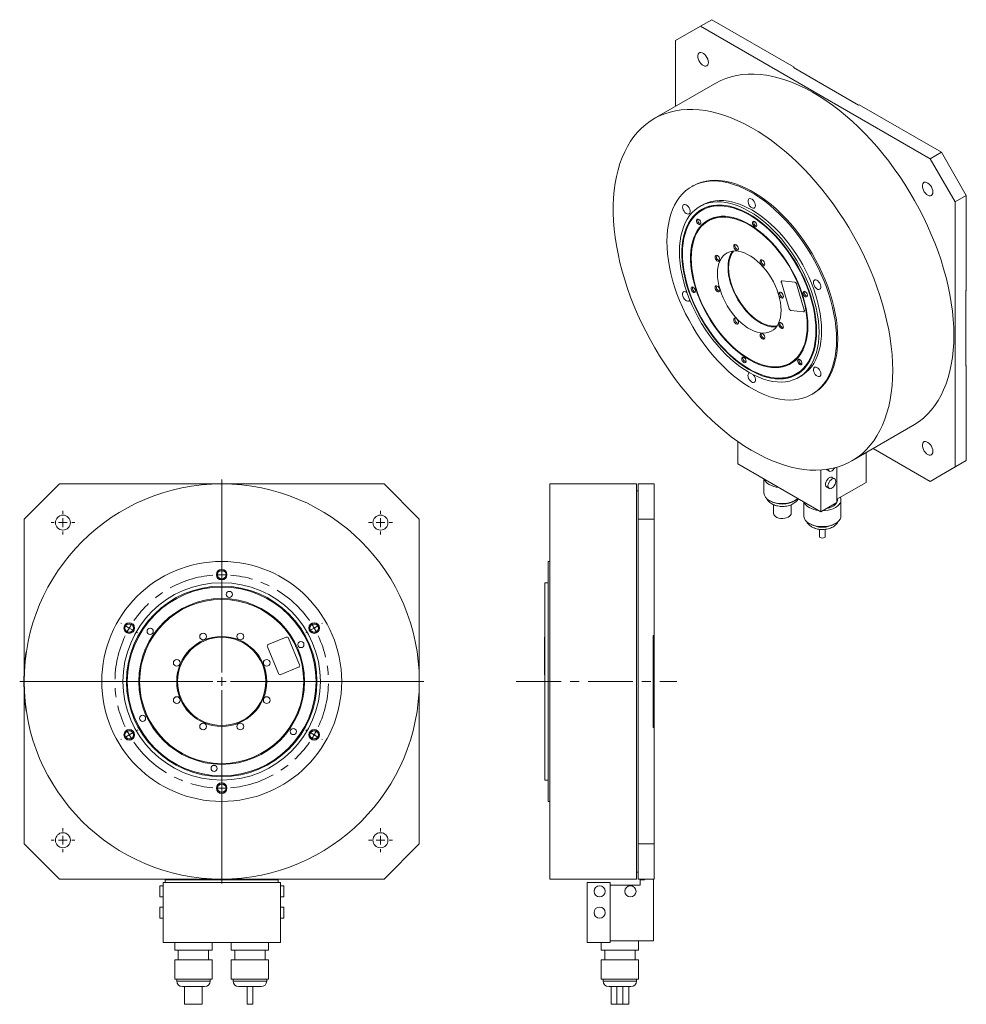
# Model space of a CAD drawing. Header units: millimetres. Extents: x 97 to 1127, y 11 to 818.
# Tile 2 of 2: x 590 to 1127, y 259 to 818. Entities that reach past the tile are written whole.
import ezdxf

# ---------------------------------------------------------------- set-up
doc = ezdxf.new("R2010")
doc.units = ezdxf.units.MM
doc.header["$LTSCALE"] = 2
doc.linetypes.add('CENTERX2', pattern=[20.32, 12.7, -2.54, 2.54, -2.54])

# ---------------------------------------------------------------- blocks, each defined once
blk = doc.blocks.new('SW_CENTERMARKSYMBOL_0')
at = {"color": 6, "linetype": 'Continuous', "lineweight": 0}
for p, q in [((52.39, 35.25), (52.39, 35.75)), ((52.39, 30.25), (52.39, 32.75)), ((52.39, 30.25), (52.39, 27.75)), ((52.39, 25.25), (52.39, 24.75)), ((-4.33, 2.5), (-4.76, 2.75)), ((0, 0), (-2.17, 1.25)), ((0, 0), (2.17, -1.25)), ((104.79, 0), (102.62, -1.25)), ((104.79, 0), (106.95, 1.25)), ((109.12, 2.5), (109.55, 2.75)), ((4.33, -2.5), (4.76, -2.75)), ((100.46, -2.5), (100.03, -2.75)), ((0, -60.5), (-2.17, -61.75)), ((0, -60.5), (2.17, -59.25)), ((4.33, -58), (4.76, -57.75)), ((100.46, -58), (100.03, -57.75)), ((104.79, -60.5), (102.62, -59.25)), ((104.79, -60.5), (106.95, -61.75)), ((-4.33, -63), (-4.76, -63.25)), ((109.12, -63), (109.55, -63.25)), ((52.39, -85.75), (52.39, -85.25)), ((52.39, -90.75), (52.39, -88.25)), ((52.39, -90.75), (52.39, -93.25)), ((52.39, -95.75), (52.39, -96.25))]:
    blk.add_line(p, q, dxfattribs=at)
at = {"color": 6, "linetype": 'CENTERX2', "lineweight": 0}
for start, end in [(94.7352, 145.2648), (34.7352, 85.2648), (154.7352, 205.2648), (334.7352, 25.2648), (214.7352, 265.2648), (274.7352, 325.2648)]:
    blk.add_arc((52.39, -30.25), 60.5, start, end, dxfattribs=at)
at = {"color": 6, "linetype": 'Continuous', "lineweight": 0}
for start, end in [(90, 92.3676), (87.6324, 90), (147.6324, 150), (30, 32.3676), (27.6324, 30), (150, 152.3676), (207.6324, 210), (210, 212.3676), (327.6324, 330), (330, 332.3676), (267.6324, 270), (270, 272.3676)]:
    blk.add_arc((52.39, -30.25), 60.5, start, end, dxfattribs=at)
blk = doc.blocks.new('SW_CENTERMARKSYMBOL_1')
at = {"color": 0, "linetype": 'Continuous', "lineweight": 0}
for p, q in [((0, 5), (0, 6.75)), ((-5, 0), (-6.75, 0)), ((0, 0), (-2.5, 0)), ((0, 0), (0, 2.5)), ((0, 0), (0, -2.5)), ((0, 0), (2.5, 0)), ((5, 0), (6.75, 0)), ((0, -5), (0, -6.75))]:
    blk.add_line(p, q, dxfattribs=at)
blk = doc.blocks.new('SW_CENTERMARKSYMBOL_2')
at = {"color": 0, "linetype": 'Continuous', "lineweight": 0}
for p, q in [((0, 5), (0, 6.75)), ((-5, 0), (-6.75, 0)), ((0, 0), (-2.5, 0)), ((0, 0), (0, 2.5)), ((0, 0), (0, -2.5)), ((0, 0), (2.5, 0)), ((5, 0), (6.75, 0)), ((0, -5), (0, -6.75))]:
    blk.add_line(p, q, dxfattribs=at)
blk = doc.blocks.new('SW_CENTERMARKSYMBOL_3')
at = {"color": 0, "linetype": 'Continuous', "lineweight": 0}
for p, q in [((0, 5), (0, 6.75)), ((-5, 0), (-6.75, 0)), ((0, 0), (-2.5, 0)), ((0, 0), (0, 2.5)), ((0, 0), (0, -2.5)), ((0, 0), (2.5, 0)), ((5, 0), (6.75, 0)), ((0, -5), (0, -6.75))]:
    blk.add_line(p, q, dxfattribs=at)
blk = doc.blocks.new('SW_CENTERMARKSYMBOL_4')
at = {"color": 0, "linetype": 'Continuous', "lineweight": 0}
for p, q in [((0, 5), (0, 6.75)), ((-5, 0), (-6.75, 0)), ((0, 0), (-2.5, 0)), ((0, 0), (0, 2.5)), ((0, 0), (0, -2.5)), ((0, 0), (2.5, 0)), ((5, 0), (6.75, 0)), ((0, -5), (0, -6.75))]:
    blk.add_line(p, q, dxfattribs=at)
blk = doc.blocks.new('SW_CENTERMARKSYMBOL_5')
at = {"color": 0, "linetype": 'Continuous', "lineweight": 0}
for p, q in [((0, 5), (0, 114.5)), ((-5, 0), (-114.5, 0)), ((0, 0), (-2.5, 0)), ((0, 0), (0, 2.5)), ((0, 0), (0, -2.5)), ((0, 0), (2.5, 0)), ((5, 0), (114.5, 0)), ((0, -5), (0, -114.5))]:
    blk.add_line(p, q, dxfattribs=at)

msp = doc.modelspace()

# ---------------------------------------------------------------- linework, layer by layer
at = {"color": 7, "linetype": 'Continuous', "lineweight": 15}
for p, q in [((982.53, 817.54), (976.17, 813.87)), ((982.53, 817.54), (1029.13, 790.64)), ((976.17, 813.87), (962.03, 805.7)), ((976.17, 813.87), (1106.28, 738.76)), ((962.03, 768.46), (962.03, 805.7)), ((1029.13, 790.64), (1028.78, 790.43)), ((1028.78, 790.43), (1065.69, 769.13)), ((984.52, 781.45), (949.87, 761.45)), ((1065.69, 769.13), (1066.04, 769.33)), ((1066.04, 769.33), (1112.64, 742.43)), ((1106.28, 738.76), (1112.64, 742.43)), ((1112.64, 742.43), (1126.78, 717.94)), ((1120.42, 714.26), (1106.28, 738.76)), ((971.87, 723.34), (971.16, 722.93)), ((1126.78, 717.94), (1120.42, 714.26)), ((1126.78, 717.94), (1126.78, 664.12)), ((977.19, 712.5), (975.77, 711.68)), ((977.71, 709.97), (977, 709.56)), ((1120.42, 714.26), (1120.42, 564.02)), ((981.21, 703.9), (980.5, 703.5)), ((1026.41, 653.69), (1021.97, 668.62)), ((1022.19, 669.46), (1022.12, 669.42)), ((1022.42, 669.51), (1022.35, 669.47)), ((1022.35, 669.47), (1029.54, 668.76)), ((1022.42, 669.51), (1029.61, 668.8)), ((1029.61, 668.8), (1029.54, 668.76)), ((1030.53, 667.82), (1030.46, 667.78)), ((1030.46, 667.78), (1034.9, 652.85)), ((1030.53, 667.82), (1034.97, 652.89)), ((1126.78, 664.12), (1126.43, 663.92)), ((1126.43, 663.92), (1126.43, 621.3)), ((1034.52, 652), (1027.33, 652.71)), ((1034.75, 652.05), (1034.82, 652.09)), ((1034.97, 652.89), (1034.9, 652.85)), ((1026.99, 622.95), (1027.7, 623.36)), ((1126.43, 621.3), (1126.78, 621.51)), ((1126.78, 621.51), (1126.78, 567.69)), ((1030.49, 616.89), (1031.2, 617.3)), ((1031.72, 614.77), (1033.13, 615.59)), ((1039.16, 605.15), (1039.87, 605.56)), ((1061.86, 567.45), (1096.51, 587.45)), ((997.28, 578.5), (997.28, 565.79)), ((1069.93, 572.11), (1069.93, 555.28)), ((1106.28, 555.85), (1074.02, 574.47)), ((997.28, 565.79), (1044.3, 538.64)), ((1053.49, 543.95), (1053.49, 563.89)), ((1106.28, 555.85), (1120.42, 564.02)), ((1126.78, 567.69), (1112.64, 559.53)), ((1120.42, 564.02), (1126.78, 567.69)), ((1044.3, 538.64), (1044.3, 562.3)), ((1047.67, 562.45), (1049.02, 561.68)), ((1052.17, 557.33), (1050.82, 558.11)), ((1112.64, 559.53), (1106.28, 555.85)), ((612.75, 554.48), (592.75, 534.48)), ((612.75, 554.48), (796.75, 554.48)), ((816.75, 534.48), (796.75, 554.48)), ((939.82, 554.48), (890.82, 554.48)), ((890.82, 442.48), (890.82, 554.48)), ((939.82, 442.48), (939.82, 554.48)), ((940.82, 534.48), (940.82, 554.48)), ((940.82, 554.48), (949.82, 554.48)), ((949.82, 554.48), (949.82, 534.48)), ((1012.01, 557.28), (1012.01, 549.39)), ((1047.67, 552.65), (1049.02, 551.88)), ((1053.49, 545.79), (1069.93, 555.28)), ((940.82, 550.58), (939.82, 550.58)), ((1017.56, 542.65), (1017.56, 537.72)), ((1027.56, 537.72), (1027.56, 542.65)), ((1034.63, 544.22), (1034.63, 536.32)), ((1053.49, 543.95), (1044.3, 538.64)), ((1053.78, 545.31), (1053.78, 545.95)), ((1055.73, 536.32), (1055.73, 545.31)), ((592.75, 447.21), (592.75, 534.48)), ((816.75, 534.48), (816.75, 350.48)), ((940.82, 534.48), (940.82, 350.48)), ((949.82, 534.48), (940.82, 534.48)), ((949.82, 534.48), (949.82, 468.58)), ((1043.53, 528.71), (1043.53, 524.66)), ((1046.83, 524.66), (1046.83, 528.7)), ((890.82, 510.48), (889.82, 510.48)), ((889.82, 442.48), (889.82, 510.48)), ((889.82, 498.43), (887.82, 498.43)), ((887.82, 442.48), (887.82, 498.43)), ((731.17, 463.38), (741.33, 467.59)), ((742.64, 467.05), (748.91, 451.9)), ((887.82, 467.66), (887.72, 467.66)), ((887.72, 467.66), (887.72, 467.05)), ((887.82, 467.05), (887.72, 467.05)), ((887.72, 467.05), (887.72, 451.9)), ((949.82, 468.58), (949.32, 468.58)), ((949.32, 468.58), (949.32, 416.38)), ((949.82, 468.58), (949.82, 416.38)), ((594.01, 459.23), (593.91, 459.25)), ((736.9, 446.92), (730.62, 462.07)), ((748.37, 450.59), (738.21, 446.38)), ((887.72, 451.9), (887.72, 450.59)), ((887.82, 451.9), (887.72, 451.9)), ((887.82, 450.59), (887.72, 450.59)), ((887.72, 450.59), (887.72, 446.38)), ((887.82, 446.38), (887.72, 446.38)), ((887.72, 446.38), (887.72, 446.3)), ((887.72, 446.3), (887.82, 446.3)), ((887.82, 386.53), (887.82, 442.48)), ((889.82, 374.48), (889.82, 442.48)), ((890.82, 330.48), (890.82, 442.48)), ((939.82, 330.48), (939.82, 442.48)), ((592.75, 350.48), (592.75, 437.75)), ((594.01, 425.73), (593.91, 425.72)), ((949.32, 416.38), (949.82, 416.38)), ((949.82, 416.38), (949.82, 350.48)), ((887.82, 386.53), (889.82, 386.53)), ((889.82, 374.48), (890.82, 374.48)), ((592.75, 350.48), (612.75, 330.48)), ((796.75, 330.48), (816.75, 350.48)), ((940.82, 350.48), (949.82, 350.48)), ((940.82, 330.48), (940.82, 350.48)), ((949.82, 350.48), (949.82, 330.48)), ((796.75, 330.48), (612.75, 330.48)), ((672.75, 329.98), (672.75, 330.48)), ((736.75, 329.98), (672.75, 329.98)), ((672.75, 329.98), (672.75, 328.48)), ((736.75, 330.48), (736.75, 329.98)), ((736.75, 329.98), (736.75, 328.48)), ((890.82, 330.48), (939.82, 330.48)), ((939.82, 334.38), (940.82, 334.38)), ((949.82, 330.48), (940.82, 330.48)), ((941.92, 329.98), (941.92, 326.98)), ((944.42, 329.98), (941.92, 329.98)), ((944.42, 330.48), (944.42, 329.98)), ((949.42, 330.48), (949.42, 295.48)), ((671.5, 326.63), (669.6, 326.63)), ((669.6, 326.63), (669.6, 320.33)), ((738, 328.48), (671.5, 328.48)), ((671.5, 328.48), (671.5, 294.48)), ((738, 294.48), (738, 328.48)), ((739.9, 326.63), (738, 326.63)), ((739.9, 326.63), (739.9, 320.33)), ((911.92, 294.48), (911.92, 328.48)), ((924.92, 328.48), (911.92, 328.48)), ((924.92, 294.48), (924.92, 328.48)), ((941.92, 326.98), (924.92, 326.98)), ((669.6, 320.33), (671.5, 320.33)), ((738, 320.33), (739.9, 320.33)), ((671.5, 314.63), (669.6, 314.63)), ((669.6, 314.63), (669.6, 308.33)), ((739.9, 314.63), (738, 314.63)), ((739.9, 314.63), (739.9, 308.33)), ((669.6, 308.33), (671.5, 308.33)), ((738, 308.33), (739.9, 308.33)), ((671.5, 294.48), (738, 294.48)), ((678.2, 294.48), (678.2, 290.08)), ((699.3, 290.08), (699.3, 294.48)), ((710.2, 294.48), (710.2, 290.08)), ((731.3, 290.08), (731.3, 294.48)), ((924.92, 294.48), (911.92, 294.48)), ((919.87, 294.48), (919.87, 290.08)), ((924.92, 295.48), (949.42, 295.48)), ((940.97, 290.08), (940.97, 295.48)), ((678.2, 290.08), (688.75, 290.08)), ((678.2, 284.78), (678.2, 273.77)), ((678.2, 284.78), (688.75, 284.78)), ((680.15, 290.08), (680.15, 284.78)), ((688.75, 290.08), (699.3, 290.08)), ((688.75, 284.78), (699.3, 284.78)), ((697.35, 284.78), (697.35, 290.08)), ((699.3, 273.77), (699.3, 284.78)), ((710.2, 290.08), (720.75, 290.08)), ((710.2, 284.78), (710.2, 273.77)), ((710.2, 284.78), (720.75, 284.78)), ((712.15, 290.08), (712.15, 284.78)), ((720.75, 290.08), (731.3, 290.08)), ((720.75, 284.78), (731.3, 284.78)), ((729.35, 284.78), (729.35, 290.08)), ((731.3, 273.77), (731.3, 284.78)), ((919.87, 290.08), (940.97, 290.08)), ((919.87, 284.78), (919.87, 273.77)), ((919.87, 284.78), (940.97, 284.78)), ((921.82, 290.08), (921.82, 284.78)), ((939.02, 284.78), (939.02, 290.08)), ((940.97, 273.77), (940.97, 284.78)), ((678.2, 273.77), (688.75, 273.77)), ((679.25, 273.77), (679.25, 272.68)), ((688.75, 273.77), (699.3, 273.77)), ((698.25, 272.68), (698.25, 273.77)), ((710.2, 273.77), (720.75, 273.77)), ((711.25, 273.77), (711.25, 272.68)), ((720.75, 273.77), (731.3, 273.77)), ((730.25, 272.68), (730.25, 273.77)), ((919.87, 273.77), (940.97, 273.77)), ((920.92, 273.77), (920.92, 272.68)), ((939.92, 272.68), (939.92, 273.77)), ((688.75, 269.48), (682.45, 269.48)), ((683.75, 269.48), (683.75, 259.48)), ((695.05, 269.48), (688.75, 269.48)), ((693.75, 259.48), (693.75, 269.48)), ((720.75, 269.48), (714.45, 269.48)), ((719.1, 269.48), (719.1, 259.48)), ((727.05, 269.48), (720.75, 269.48)), ((722.4, 259.48), (722.4, 269.48)), ((936.72, 269.48), (924.12, 269.48)), ((925.42, 269.48), (925.42, 259.48)), ((928.77, 269.48), (928.77, 259.48)), ((932.07, 259.48), (932.07, 269.48)), ((935.42, 259.48), (935.42, 269.48)), ((693.75, 259.48), (683.75, 259.48)), ((722.4, 259.48), (719.1, 259.48)), ((928.77, 259.48), (925.42, 259.48)), ((932.07, 259.48), (928.77, 259.48)), ((935.42, 259.48), (932.07, 259.48))]:
    msp.add_line(p, q, dxfattribs=at)
at = {"color": 6, "linetype": 'CENTERX2', "lineweight": 0}
msp.add_line((871.74, 442.48), (962.79, 442.48), dxfattribs=at)
at = {"color": 44, "linetype": 'Continuous', "lineweight": 15}
for p, q in [((679.25, 272.68), (688.75, 272.68)), ((688.75, 272.68), (698.25, 272.68)), ((711.25, 272.68), (720.75, 272.68)), ((720.75, 272.68), (730.25, 272.68)), ((920.92, 272.68), (939.92, 272.68))]:
    msp.add_line(p, q, dxfattribs=at)
at = {"color": 7, "linetype": 'Continuous', "lineweight": 15, "flags": 128}
for points in [[(980.59, 793.35), (980.49, 794.27), (980.22, 795.24), (979.77, 796.2), (979.19, 797.09), (978.51, 797.85), (977.77, 798.44), (977.02, 798.82), (976.3, 798.97), (975.67, 798.87), (975.15, 798.53), (974.79, 797.98), (974.6, 797.24), (974.6, 796.37), (974.79, 795.42), (975.15, 794.45), (975.67, 793.52), (976.3, 792.69), (977.02, 792), (977.77, 791.51), (978.51, 791.25), (979.19, 791.23), (979.77, 791.45), (980.22, 791.89), (980.49, 792.54), (980.59, 793.35)], [(1119.71, 638.73), (1119.62, 643.17), (1119.35, 647.7), (1118.89, 652.32), (1118.26, 657.01), (1117.45, 661.76), (1116.46, 666.57), (1115.29, 671.42), (1113.95, 676.29), (1112.45, 681.19), (1110.78, 686.09), (1108.94, 690.99), (1106.95, 695.88), (1104.81, 700.73), (1102.52, 705.56), (1100.08, 710.33), (1097.51, 715.04), (1094.81, 719.68), (1091.99, 724.24), (1089.04, 728.71), (1085.98, 733.08), (1082.82, 737.34), (1079.56, 741.47), (1076.22, 745.48), (1072.79, 749.34), (1069.28, 753.05), (1065.71, 756.61), (1062.08, 760), (1058.4, 763.21), (1054.68, 766.25), (1050.93, 769.1), (1047.16, 771.75), (1043.36, 774.2), (1039.57, 776.45), (1035.77, 778.48), (1031.99, 780.3), (1028.22, 781.89), (1024.48, 783.27), (1020.78, 784.41), (1017.13, 785.33), (1013.53, 786.01), (1009.99, 786.46), (1006.52, 786.68), (1003.13, 786.66), (999.83, 786.4), (996.62, 785.91), (993.51, 785.19), (990.5, 784.23), (987.62, 783.05), (984.85, 781.64), (984.52, 781.45)], [(1085.06, 618.73), (1084.97, 623.17), (1084.7, 627.7), (1084.25, 632.32), (1083.61, 637.01), (1082.8, 641.76), (1081.81, 646.57), (1080.64, 651.41), (1079.31, 656.29), (1077.8, 661.19), (1076.13, 666.09), (1074.29, 670.99), (1072.3, 675.87), (1070.16, 680.73), (1067.87, 685.55), (1065.44, 690.33), (1062.87, 695.04), (1060.16, 699.68), (1057.34, 704.24), (1054.39, 708.71), (1051.34, 713.08), (1048.17, 717.34), (1044.92, 721.47), (1041.57, 725.47), (1038.14, 729.34), (1034.63, 733.05), (1031.06, 736.61), (1027.43, 740), (1023.76, 743.21), (1020.04, 746.25), (1016.28, 749.1), (1012.51, 751.75), (1008.72, 754.2), (1004.92, 756.44), (1001.12, 758.48), (997.34, 760.29), (993.57, 761.89), (989.84, 763.26), (986.14, 764.41), (982.48, 765.32), (978.88, 766.01), (975.34, 766.46), (971.87, 766.67), (968.48, 766.65), (965.18, 766.4), (961.97, 765.91), (958.86, 765.19), (955.86, 764.23), (952.97, 763.05), (950.2, 761.64), (947.57, 760), (945.06, 758.15), (942.7, 756.08), (940.48, 753.8), (938.42, 751.31), (936.5, 748.63), (934.75, 745.75), (933.16, 742.68), (931.74, 739.43), (930.49, 736.02), (929.41, 732.43), (928.51, 728.69), (927.79, 724.81), (927.24, 720.78), (926.88, 716.62), (926.69, 712.35), (926.69, 707.96), (926.88, 703.48), (927.24, 698.9), (927.79, 694.25), (928.51, 689.52), (929.41, 684.74), (930.49, 679.91), (931.74, 675.05), (933.16, 670.16), (934.75, 665.26), (936.5, 660.36), (938.42, 655.46), (940.48, 650.59), (942.7, 645.75), (945.06, 640.95), (947.57, 636.21), (950.2, 631.53), (952.97, 626.93), (955.86, 622.41), (958.86, 617.99), (961.97, 613.68), (965.18, 609.48), (968.48, 605.41), (971.87, 601.48), (975.34, 597.69), (978.88, 594.05), (982.48, 590.58), (986.14, 587.27), (989.84, 584.15), (993.57, 581.2), (997.34, 578.45), (1001.12, 575.9), (1004.92, 573.55), (1008.72, 571.41), (1012.51, 569.49), (1016.28, 567.78), (1020.04, 566.29), (1023.76, 565.03), (1027.43, 564), (1031.06, 563.2), (1034.63, 562.64), (1038.14, 562.3), (1041.57, 562.21), (1044.92, 562.34), (1048.17, 562.72), (1051.34, 563.32), (1054.39, 564.16), (1057.34, 565.23), (1060.16, 566.53), (1062.87, 568.05), (1065.44, 569.8), (1067.87, 571.76), (1070.16, 573.93), (1072.3, 576.32), (1074.29, 578.91), (1076.13, 581.69), (1077.8, 584.66), (1079.31, 587.82), (1080.64, 591.15), (1081.81, 594.65), (1082.8, 598.32), (1083.61, 602.13), (1084.25, 606.09), (1084.7, 610.18), (1084.97, 614.4), (1085.06, 618.73)], [(1053.24, 636.28), (1053.15, 639.75), (1052.88, 643.32), (1052.43, 646.96), (1051.79, 650.67), (1050.98, 654.42), (1050, 658.22), (1048.84, 662.03), (1047.52, 665.85), (1046.04, 669.67), (1044.41, 673.47), (1042.62, 677.23), (1040.69, 680.93), (1038.63, 684.58), (1036.44, 688.15), (1034.14, 691.62), (1031.72, 694.99), (1029.2, 698.25), (1026.59, 701.37), (1023.9, 704.35), (1021.14, 707.18), (1018.32, 709.85), (1015.45, 712.34), (1012.54, 714.65), (1009.6, 716.77), (1006.64, 718.69), (1003.68, 720.39), (1000.72, 721.89), (997.79, 723.17), (994.87, 724.22), (992, 725.04), (989.18, 725.64), (986.42, 725.99), (983.73, 726.12), (981.12, 726.01), (978.6, 725.66), (976.18, 725.08), (973.88, 724.27), (971.69, 723.23), (969.63, 721.96), (967.7, 720.48), (965.92, 718.78), (964.28, 716.87), (962.8, 714.76), (961.48, 712.47), (960.32, 709.98), (959.34, 707.33), (958.53, 704.5), (957.9, 701.53), (957.44, 698.41), (957.17, 695.16), (957.08, 691.8), (957.17, 688.33), (957.44, 684.77), (957.9, 681.12), (958.53, 677.42), (959.34, 673.66), (960.32, 669.87), (961.48, 666.05), (962.8, 662.23), (964.28, 658.41), (965.92, 654.62), (967.7, 650.86), (969.63, 647.15), (971.69, 643.5), (973.88, 639.94), (976.18, 636.46), (978.6, 633.09), (981.12, 629.83), (983.73, 626.71), (986.42, 623.73), (989.18, 620.9), (992, 618.23), (994.87, 615.74), (997.79, 613.43), (1000.72, 611.31), (1003.68, 609.4), (1006.64, 607.69), (1009.6, 606.19), (1012.54, 604.92), (1015.45, 603.86), (1018.32, 603.04), (1021.14, 602.45), (1023.9, 602.09), (1026.59, 601.96), (1029.2, 602.08), (1031.72, 602.42), (1034.14, 603), (1036.44, 603.82), (1038.63, 604.86), (1040.69, 606.12), (1042.62, 607.61), (1044.41, 609.3), (1046.04, 611.21), (1047.52, 613.32), (1048.84, 615.62), (1050, 618.1), (1050.98, 620.76), (1051.79, 623.58), (1052.43, 626.55), (1052.88, 629.67), (1053.15, 632.92), (1053.24, 636.28)], [(1053.95, 636.69), (1053.86, 640.16), (1053.59, 643.73), (1053.13, 647.37), (1052.5, 651.07), (1051.69, 654.83), (1050.7, 658.62), (1049.55, 662.44), (1048.23, 666.26), (1046.75, 670.08), (1045.11, 673.87), (1043.33, 677.63), (1041.4, 681.34), (1039.34, 684.99), (1037.15, 688.56), (1034.84, 692.03), (1032.43, 695.4), (1029.91, 698.66), (1027.3, 701.78), (1024.61, 704.76), (1021.85, 707.59), (1019.03, 710.26), (1016.15, 712.75), (1013.24, 715.06), (1010.3, 717.18), (1007.35, 719.09), (1004.39, 720.8), (1001.43, 722.3), (998.49, 723.58), (995.58, 724.63), (992.71, 725.45), (989.89, 726.04), (987.13, 726.4), (984.44, 726.53), (981.83, 726.41), (979.31, 726.07), (976.89, 725.49), (974.58, 724.68), (972.4, 723.63), (971.87, 723.34)], [(1107.87, 719.88), (1107.77, 720.79), (1107.5, 721.76), (1107.05, 722.72), (1106.47, 723.61), (1105.79, 724.37), (1105.05, 724.96), (1104.3, 725.34), (1103.58, 725.49), (1102.95, 725.39), (1102.43, 725.05), (1102.07, 724.5), (1101.88, 723.77), (1101.88, 722.9), (1102.07, 721.95), (1102.43, 720.97), (1102.95, 720.04), (1103.58, 719.21), (1104.3, 718.53), (1105.05, 718.04), (1105.79, 717.77), (1106.47, 717.75), (1107.05, 717.97), (1107.5, 718.42), (1107.77, 719.07), (1107.87, 719.88)], [(1044.72, 641.2), (1044.63, 644.37), (1044.35, 647.64), (1043.9, 650.98), (1043.26, 654.38), (1042.44, 657.82), (1041.45, 661.29), (1040.29, 664.78), (1038.96, 668.26), (1037.48, 671.73), (1035.85, 675.16), (1034.07, 678.53), (1032.16, 681.84), (1030.13, 685.07), (1027.98, 688.19), (1025.72, 691.21), (1023.36, 694.1), (1020.92, 696.85), (1018.41, 699.44), (1015.83, 701.87), (1013.21, 704.12), (1010.55, 706.19), (1007.86, 708.06), (1005.16, 709.73), (1002.46, 711.18), (999.77, 712.41), (997.11, 713.42), (994.49, 714.19), (991.91, 714.74), (989.4, 715.04), (986.96, 715.11), (984.6, 714.94), (982.35, 714.54), (980.19, 713.89), (978.16, 713.02), (977.19, 712.5)], [(1007.28, 712.22), (1007.19, 712.99), (1006.91, 713.81), (1006.48, 714.59), (1005.94, 715.28), (1005.32, 715.79), (1004.69, 716.1), (1004.1, 716.18), (1003.61, 716.01), (1003.25, 715.61), (1003.06, 715.02), (1003.06, 714.29), (1003.25, 713.48), (1003.61, 712.67), (1004.1, 711.93), (1004.69, 711.33), (1005.32, 710.91), (1005.94, 710.71), (1006.48, 710.76), (1006.91, 711.05), (1007.19, 711.55), (1007.28, 712.22)], [(1043.31, 640.39), (1043.22, 643.56), (1042.94, 646.82), (1042.48, 650.16), (1041.84, 653.56), (1041.02, 657), (1040.03, 660.48), (1038.87, 663.96), (1037.55, 667.45), (1036.07, 670.91), (1034.44, 674.34), (1032.66, 677.72), (1030.75, 681.02), (1028.71, 684.25), (1026.56, 687.38), (1024.3, 690.39), (1021.95, 693.28), (1019.51, 696.03), (1017, 698.62), (1014.42, 701.05), (1011.8, 703.31), (1009.13, 705.38), (1006.45, 707.25), (1003.75, 708.91), (1001.05, 710.36), (998.36, 711.59), (995.7, 712.6), (993.07, 713.38), (990.5, 713.92), (987.98, 714.23), (985.55, 714.3), (983.19, 714.13), (980.93, 713.72), (978.78, 713.08), (976.74, 712.2), (974.83, 711.1), (973.06, 709.77), (971.43, 708.23), (969.94, 706.48), (968.62, 704.52), (967.46, 702.37), (966.47, 700.04), (965.65, 697.54), (965.01, 694.88), (964.55, 692.07), (964.28, 689.13), (964.18, 686.06), (964.28, 682.89), (964.55, 679.63), (965.01, 676.29), (965.65, 672.89), (966.47, 669.45), (967.46, 665.97), (968.62, 662.49), (969.94, 659), (971.43, 655.54), (973.06, 652.11), (974.83, 648.73), (976.74, 645.43), (978.78, 642.2), (980.93, 639.07), (983.19, 636.06), (985.55, 633.17), (987.98, 630.42), (990.5, 627.83), (993.07, 625.4), (995.7, 623.14), (998.36, 621.07), (1001.05, 619.2), (1003.75, 617.54), (1006.45, 616.09), (1009.13, 614.86), (1011.8, 613.85), (1014.42, 613.07), (1017, 612.53), (1019.51, 612.22), (1021.95, 612.15), (1024.3, 612.32), (1026.56, 612.73), (1028.71, 613.37), (1030.75, 614.25), (1032.66, 615.35), (1034.44, 616.68), (1036.07, 618.22), (1037.55, 619.97), (1038.87, 621.93), (1040.03, 624.08), (1041.02, 626.41), (1041.84, 628.91), (1042.48, 631.57), (1042.94, 634.38), (1043.22, 637.32), (1043.31, 640.39)], [(1041.93, 641.18), (1041.84, 644.28), (1041.57, 647.46), (1041.11, 650.72), (1040.48, 654.04), (1039.68, 657.4), (1038.7, 660.8), (1037.56, 664.2), (1036.25, 667.6), (1034.79, 670.97), (1033.18, 674.31), (1031.44, 677.6), (1029.56, 680.82), (1027.55, 683.95), (1025.44, 686.99), (1023.22, 689.91), (1020.91, 692.71), (1018.51, 695.37), (1016.05, 697.87), (1013.52, 700.2), (1010.95, 702.37), (1008.35, 704.34), (1005.72, 706.12), (1003.09, 707.69), (1000.46, 709.05), (997.84, 710.2), (995.25, 711.12), (992.7, 711.81), (990.21, 712.27), (987.78, 712.5), (985.42, 712.49), (983.15, 712.24), (980.98, 711.77), (978.92, 711.06), (976.98, 710.12), (975.17, 708.96), (973.49, 707.59), (971.95, 706), (970.57, 704.2), (969.34, 702.22), (968.28, 700.04), (967.39, 697.69), (966.67, 695.18), (966.13, 692.51), (965.77, 689.71), (965.59, 686.78), (965.59, 683.73), (965.77, 680.59), (966.13, 677.37), (966.67, 674.08), (967.39, 670.73), (968.28, 667.35), (969.34, 663.95), (970.57, 660.55), (971.95, 657.16), (973.49, 653.8), (975.17, 650.49), (976.98, 647.23), (978.92, 644.05), (980.98, 640.96), (983.15, 637.98), (985.42, 635.12), (987.78, 632.39), (990.21, 629.81), (992.7, 627.39), (995.25, 625.14), (997.84, 623.07), (1000.46, 621.2), (1003.09, 619.52), (1005.72, 618.05), (1008.35, 616.8), (1010.95, 615.76), (1013.52, 614.96), (1016.05, 614.38), (1018.51, 614.04), (1020.91, 613.93), (1023.22, 614.05), (1025.44, 614.42), (1027.55, 615.01), (1029.56, 615.83), (1031.44, 616.88), (1033.18, 618.15), (1034.79, 619.63), (1036.25, 621.32), (1037.56, 623.22), (1038.7, 625.3), (1039.68, 627.56), (1040.48, 629.99), (1041.11, 632.58), (1041.57, 635.32), (1041.84, 638.19), (1041.93, 641.18)], [(1041.58, 641.39), (1041.48, 644.49), (1041.21, 647.68), (1040.75, 650.95), (1040.11, 654.27), (1039.3, 657.64), (1038.31, 661.04), (1037.15, 664.45), (1035.83, 667.85), (1034.35, 671.23), (1032.73, 674.58), (1030.96, 677.86), (1029.06, 681.08), (1027.04, 684.2), (1024.9, 687.23), (1022.66, 690.14), (1020.33, 692.92), (1017.92, 695.55), (1015.44, 698.02), (1012.9, 700.33), (1010.32, 702.45), (1007.7, 704.39), (1005.07, 706.12), (1002.43, 707.65), (999.79, 708.95), (997.18, 710.04), (994.59, 710.9), (992.06, 711.52), (989.58, 711.91), (987.16, 712.06), (984.83, 711.98), (982.59, 711.65), (980.46, 711.09), (978.43, 710.3), (976.53, 709.28), (974.77, 708.03), (973.14, 706.57), (971.66, 704.89), (970.34, 703.02), (969.19, 700.94), (968.2, 698.69), (967.38, 696.26), (966.74, 693.67), (966.28, 690.93), (966.01, 688.06), (965.92, 685.06), (966.01, 681.96), (966.28, 678.77), (966.74, 675.5), (967.38, 672.18), (968.2, 668.81), (969.19, 665.41), (970.34, 662), (971.66, 658.6), (973.14, 655.22), (974.77, 651.87), (976.53, 648.59), (978.43, 645.37), (980.46, 642.25), (982.59, 639.22), (984.83, 636.31), (987.16, 633.53), (989.58, 630.9), (992.06, 628.43), (994.59, 626.12), (997.18, 624), (999.79, 622.06), (1002.43, 620.33), (1005.07, 618.8), (1007.7, 617.5), (1010.32, 616.41), (1012.9, 615.55), (1015.44, 614.93), (1017.92, 614.54), (1020.33, 614.39), (1022.66, 614.47), (1024.9, 614.8), (1027.04, 615.36), (1029.06, 616.15), (1030.96, 617.17), (1032.73, 618.42), (1034.35, 619.88), (1035.83, 621.56), (1037.15, 623.43), (1038.31, 625.51), (1039.3, 627.76), (1040.11, 630.19), (1040.75, 632.78), (1041.21, 635.52), (1041.48, 638.39), (1041.58, 641.39)], [(969.17, 711.64), (968.58, 712.25), (967.95, 712.66), (967.34, 712.86), (966.79, 712.81), (966.36, 712.52), (966.09, 712.02), (965.99, 711.35), (966.09, 710.58), (966.36, 709.76), (966.79, 708.98), (967.34, 708.3), (967.95, 707.78), (968.58, 707.47), (969.17, 707.4), (969.67, 707.57), (970.02, 707.96), (970.21, 708.55), (970.21, 709.28), (970.02, 710.09), (969.67, 710.9), (969.17, 711.64)], [(1036.98, 644.04), (1036.89, 646.93), (1036.62, 649.9), (1036.17, 652.95), (1035.54, 656.05), (1034.74, 659.2), (1033.77, 662.36), (1032.63, 665.53), (1031.34, 668.69), (1029.89, 671.82), (1028.31, 674.9), (1026.59, 677.92), (1024.74, 680.86), (1022.78, 683.7), (1020.72, 686.43), (1018.56, 689.03), (1016.32, 691.49), (1014.02, 693.8), (1011.65, 695.94), (1009.25, 697.9), (1006.81, 699.67), (1004.36, 701.24), (1001.91, 702.61), (999.46, 703.76), (997.04, 704.69), (994.65, 705.39), (992.32, 705.86), (990.04, 706.1), (987.84, 706.1), (985.73, 705.87), (983.72, 705.41), (981.81, 704.72), (980.03, 703.8), (978.38, 702.66), (976.86, 701.3), (975.49, 699.74), (974.28, 697.98), (973.22, 696.02), (972.33, 693.89), (971.62, 691.59), (971.08, 689.14), (970.72, 686.54), (970.54, 683.82), (970.54, 680.98), (970.72, 678.05), (971.08, 675.03), (971.62, 671.95), (972.33, 668.83), (973.22, 665.67), (974.28, 662.5), (975.49, 659.33), (976.86, 656.19), (978.38, 653.08), (980.03, 650.03), (981.81, 647.05), (983.72, 644.16), (985.73, 641.37), (987.84, 638.71), (990.04, 636.17), (992.32, 633.79), (994.65, 631.56), (997.04, 629.51), (999.46, 627.64), (1001.91, 625.97), (1004.36, 624.5), (1006.81, 623.24), (1009.25, 622.2), (1011.65, 621.38), (1014.02, 620.8), (1016.32, 620.44), (1018.56, 620.32), (1020.72, 620.43), (1022.78, 620.78), (1024.74, 621.35), (1026.59, 622.16), (1028.31, 623.19), (1029.89, 624.44), (1031.34, 625.9), (1032.63, 627.57), (1033.77, 629.43), (1034.74, 631.47), (1035.54, 633.69), (1036.17, 636.07), (1036.62, 638.6), (1036.89, 641.26), (1036.98, 644.04)], [(1036.63, 644.24), (1036.54, 647.13), (1036.26, 650.11), (1035.8, 653.17), (1035.17, 656.28), (1034.35, 659.43), (1033.37, 662.6), (1032.22, 665.77), (1030.91, 668.93), (1029.45, 672.06), (1027.85, 675.14), (1026.11, 678.15), (1024.25, 681.08), (1022.27, 683.9), (1020.19, 686.62), (1018.01, 689.2), (1015.76, 691.63), (1013.44, 693.91), (1011.06, 696.02), (1008.65, 697.94), (1006.2, 699.67), (1003.75, 701.19), (1001.29, 702.51), (998.85, 703.6), (996.43, 704.47), (994.05, 705.1), (991.73, 705.5), (989.48, 705.67), (987.31, 705.6), (985.22, 705.29), (983.25, 704.75), (981.38, 703.97), (979.64, 702.96), (978.04, 701.74), (976.58, 700.3), (975.27, 698.65), (974.12, 696.8), (973.14, 694.77), (972.33, 692.55), (971.69, 690.18), (971.23, 687.65), (970.96, 684.99), (970.87, 682.21), (970.96, 679.32), (971.23, 676.34), (971.69, 673.28), (972.33, 670.17), (973.14, 667.02), (974.12, 663.85), (975.27, 660.68), (976.58, 657.52), (978.04, 654.39), (979.64, 651.31), (981.38, 648.3), (983.25, 645.37), (985.22, 642.55), (987.31, 639.83), (989.48, 637.25), (991.73, 634.82), (994.05, 632.54), (996.43, 630.43), (998.85, 628.51), (1001.29, 626.78), (1003.75, 625.26), (1006.2, 623.94), (1008.65, 622.85), (1011.06, 621.98), (1013.44, 621.35), (1015.76, 620.95), (1018.01, 620.78), (1020.19, 620.85), (1022.27, 621.16), (1024.25, 621.7), (1026.11, 622.48), (1027.85, 623.49), (1029.45, 624.71), (1030.91, 626.15), (1032.22, 627.8), (1033.37, 629.65), (1034.35, 631.68), (1035.17, 633.9), (1035.8, 636.27), (1036.26, 638.8), (1036.54, 641.46), (1036.63, 644.24)], [(975.69, 703.84), (975.24, 704.28), (974.75, 704.53), (974.32, 704.53), (974, 704.29), (973.85, 703.85), (973.88, 703.28), (974.09, 702.66), (974.46, 702.08), (974.91, 701.64), (975.4, 701.39), (975.83, 701.39), (976.15, 701.63), (976.3, 702.07), (976.27, 702.64), (976.06, 703.26), (975.69, 703.84)], [(1008.03, 701.01), (1007.94, 701.62), (1007.67, 702.23), (1007.27, 702.78), (1006.8, 703.16), (1006.32, 703.32), (1005.92, 703.24), (1005.65, 702.94), (1005.56, 702.44), (1005.65, 701.84), (1005.92, 701.22), (1006.32, 700.68), (1006.8, 700.3), (1007.27, 700.14), (1007.67, 700.21), (1007.94, 700.52), (1008.03, 701.01)], [(1021.78, 652.82), (1021.69, 654.98), (1021.41, 657.22), (1020.95, 659.53), (1020.32, 661.87), (1019.51, 664.23), (1018.55, 666.58), (1017.43, 668.89), (1016.17, 671.14), (1014.78, 673.32), (1013.28, 675.39), (1011.69, 677.33), (1010.01, 679.14), (1008.27, 680.77), (1006.48, 682.23), (1004.66, 683.49), (1002.83, 684.55), (1001.02, 685.38), (999.23, 685.99), (997.48, 686.37), (995.81, 686.5), (994.21, 686.4), (992.71, 686.06), (991.32, 685.49), (990.07, 684.69), (988.95, 683.66), (987.98, 682.43), (987.18, 681), (986.54, 679.39), (986.08, 677.61), (985.81, 675.69), (985.72, 673.63), (985.81, 671.47), (986.08, 669.23), (986.54, 666.92), (987.18, 664.58), (987.98, 662.22), (988.95, 659.87), (990.07, 657.56), (991.32, 655.31), (992.71, 653.13), (994.21, 651.06), (995.81, 649.12), (997.48, 647.31), (999.23, 645.68), (1001.02, 644.22), (1002.83, 642.96), (1004.66, 641.9), (1006.48, 641.07), (1008.27, 640.46), (1010.01, 640.08), (1011.69, 639.95), (1013.28, 640.05), (1014.78, 640.39), (1016.17, 640.96), (1017.43, 641.76), (1018.55, 642.79), (1019.51, 644.02), (1020.32, 645.45), (1020.95, 647.06), (1021.41, 648.84), (1021.69, 650.76), (1021.78, 652.82)], [(994.36, 686.42), (993.99, 685.9), (993.19, 684.47), (992.55, 682.86), (992.09, 681.08), (991.82, 679.16), (991.73, 677.1), (991.82, 674.94), (992.09, 672.7), (992.55, 670.39), (993.19, 668.05), (993.99, 665.69), (994.96, 663.34), (996.08, 661.03), (997.33, 658.77), (998.72, 656.6), (1000.22, 654.53), (1001.82, 652.58), (1003.49, 650.78), (1005.24, 649.15), (1007.03, 647.69), (1008.84, 646.43), (1010.67, 645.37), (1012.49, 644.54), (1014.28, 643.93), (1016.02, 643.55), (1017.7, 643.42), (1019.14, 643.5)], [(995.03, 686.48), (994.3, 685.52), (993.51, 684.12), (992.89, 682.54), (992.44, 680.8), (992.17, 678.91), (992.08, 676.9), (992.17, 674.78), (992.44, 672.58), (992.89, 670.32), (993.51, 668.02), (994.3, 665.71), (995.25, 663.41), (996.34, 661.14), (997.58, 658.93), (998.94, 656.8), (1000.41, 654.77), (1001.97, 652.86), (1003.62, 651.1), (1005.33, 649.49), (1007.08, 648.06), (1008.86, 646.82), (1010.65, 645.79), (1012.43, 644.97), (1014.19, 644.37), (1015.9, 644.01), (1017.54, 643.87), (1019.11, 643.97), (1019.53, 644.04)], [(997.23, 688.91), (996.82, 689.46), (996.34, 689.87), (995.85, 690.07), (995.42, 690.05), (995.1, 689.79), (994.95, 689.34), (994.97, 688.76), (995.17, 688.12), (995.52, 687.52), (995.97, 687.02), (996.46, 686.71), (996.93, 686.62), (997.31, 686.77), (997.55, 687.13), (997.62, 687.65), (997.51, 688.27), (997.23, 688.91)], [(985.72, 683.81), (985.23, 683.99), (984.81, 683.93), (984.51, 683.64), (984.38, 683.17), (984.42, 682.58), (984.64, 681.94), (985.01, 681.35), (985.47, 680.88), (985.96, 680.59), (986.42, 680.53), (986.79, 680.7), (987.01, 681.09), (987.05, 681.63), (986.92, 682.26), (986.62, 682.88), (986.2, 683.42), (985.72, 683.81)], [(1012.56, 678.96), (1012.47, 679.57), (1012.21, 680.21), (1011.81, 680.78), (1011.34, 681.21), (1010.85, 681.44), (1010.41, 681.44), (1010.07, 681.21), (1009.89, 680.78), (1009.89, 680.21), (1010.07, 679.58), (1010.41, 678.96), (1010.85, 678.45), (1011.34, 678.12), (1011.81, 678), (1012.21, 678.12), (1012.47, 678.45), (1012.56, 678.96)], [(1043.27, 664.62), (1043.76, 664.79), (1044.12, 665.19), (1044.31, 665.78), (1044.31, 666.51), (1044.12, 667.31), (1043.76, 668.12), (1043.27, 668.86), (1042.68, 669.47), (1042.05, 669.89), (1041.43, 670.08), (1040.89, 670.03), (1040.46, 669.75), (1040.18, 669.25), (1040.09, 668.58), (1040.18, 667.8), (1040.46, 666.99), (1040.89, 666.2), (1041.43, 665.52), (1042.05, 665), (1042.68, 664.69), (1043.27, 664.62)], [(971.41, 666.05), (971.04, 665.89), (970.83, 665.52), (970.8, 664.98), (970.95, 664.36), (971.27, 663.76), (971.7, 663.26), (972.19, 662.95), (972.64, 662.86), (973.01, 663.02), (973.22, 663.4), (973.25, 663.93), (973.1, 664.55), (972.78, 665.16), (972.34, 665.65), (971.86, 665.97), (971.41, 666.05)], [(984.77, 666.65), (984.49, 666.35), (984.37, 665.86), (984.44, 665.25), (984.68, 664.62), (985.06, 664.03), (985.53, 663.58), (986.02, 663.32), (986.48, 663.29), (986.82, 663.49), (987.02, 663.9), (987.05, 664.46), (986.89, 665.09), (986.57, 665.71), (986.14, 666.23), (985.65, 666.6), (985.17, 666.74), (984.77, 666.65)], [(1021.97, 668.62), (1021.93, 668.8), (1021.92, 668.96), (1021.93, 669.12), (1021.97, 669.25), (1022.04, 669.35), (1022.12, 669.42), (1022.23, 669.46), (1022.35, 669.47)], [(1022.19, 669.46), (1022.3, 669.5), (1022.42, 669.51)], [(967.05, 663.46), (966.56, 663.29), (966.2, 662.89), (966.01, 662.3), (966.01, 661.57), (966.2, 660.77), (966.56, 659.96), (967.05, 659.22), (967.64, 658.61), (968.27, 658.19), (968.89, 658), (969.43, 658.05), (969.87, 658.34), (970.08, 658.67)], [(1022.73, 659.8), (1023.01, 660.1), (1023.12, 660.59), (1023.05, 661.2), (1022.81, 661.83), (1022.43, 662.42), (1021.96, 662.87), (1021.47, 663.13), (1021.02, 663.16), (1020.67, 662.96), (1020.47, 662.55), (1020.45, 661.99), (1020.6, 661.36), (1020.92, 660.74), (1021.35, 660.22), (1021.84, 659.85), (1022.32, 659.71), (1022.73, 659.8)], [(1036.09, 660.4), (1036.45, 660.56), (1036.66, 660.93), (1036.7, 661.47), (1036.54, 662.09), (1036.22, 662.69), (1035.79, 663.19), (1035.31, 663.5), (1034.85, 663.59), (1034.49, 663.43), (1034.27, 663.05), (1034.24, 662.52), (1034.4, 661.9), (1034.72, 661.29), (1035.15, 660.8), (1035.63, 660.48), (1036.09, 660.4)], [(994.93, 647.49), (995.03, 646.88), (995.29, 646.24), (995.68, 645.67), (996.15, 645.24), (996.65, 645.01), (997.09, 645.01), (997.42, 645.24), (997.6, 645.67), (997.6, 646.24), (997.42, 646.87), (997.09, 647.49), (996.65, 648), (996.15, 648.33), (995.68, 648.45), (995.29, 648.33), (995.03, 648), (994.93, 647.49)], [(995.75, 648.45), (995.73, 648.41), (995.64, 647.9)], [(1034.9, 652.85), (1034.94, 652.67), (1034.95, 652.5), (1034.94, 652.35), (1034.9, 652.22), (1034.84, 652.12), (1034.75, 652.05), (1034.64, 652.01), (1034.52, 652)], [(1034.97, 652.89), (1035.01, 652.71), (1035.03, 652.54), (1035.01, 652.39), (1034.97, 652.26), (1034.91, 652.16), (1034.82, 652.09), (1034.82, 652.09)], [(1021.78, 642.64), (1022.26, 642.46), (1022.68, 642.52), (1022.98, 642.81), (1023.11, 643.28), (1023.07, 643.87), (1022.85, 644.51), (1022.48, 645.1), (1022.02, 645.57), (1021.53, 645.86), (1021.07, 645.92), (1020.71, 645.75), (1020.48, 645.36), (1020.44, 644.82), (1020.57, 644.19), (1020.87, 643.57), (1021.29, 643.03), (1021.78, 642.64)], [(1022.48, 643.05), (1022.97, 642.87), (1023.01, 642.87)], [(1010.27, 637.54), (1010.67, 636.99), (1011.15, 636.58), (1011.64, 636.38), (1012.07, 636.4), (1012.39, 636.66), (1012.55, 637.11), (1012.52, 637.69), (1012.32, 638.33), (1011.97, 638.93), (1011.52, 639.43), (1011.03, 639.74), (1010.56, 639.83), (1010.18, 639.68), (1009.94, 639.32), (1009.87, 638.8), (1009.99, 638.18), (1010.27, 637.54)], [(1033.13, 615.59), (1034.07, 616.17), (1035.85, 617.49), (1037.48, 619.04), (1038.96, 620.79), (1040.29, 622.74), (1041.45, 624.89), (1042.44, 627.22), (1043.26, 629.72), (1043.9, 632.39), (1044.35, 635.19), (1044.63, 638.14), (1044.72, 641.2)], [(1039.87, 605.56), (1041.4, 606.53), (1043.33, 608.01), (1045.11, 609.71), (1046.75, 611.62), (1048.23, 613.73), (1049.55, 616.03), (1050.7, 618.51), (1051.69, 621.17), (1052.5, 623.99), (1053.13, 626.96), (1053.59, 630.08), (1053.86, 633.33), (1053.95, 636.69)], [(1096.51, 587.45), (1097.51, 588.05), (1100.08, 589.8), (1102.52, 591.76), (1104.81, 593.94), (1106.95, 596.32), (1108.94, 598.91), (1110.78, 601.69), (1112.45, 604.66), (1113.95, 607.82), (1115.29, 611.15), (1116.46, 614.66), (1117.45, 618.32), (1118.26, 622.13), (1118.89, 626.09), (1119.35, 630.18), (1119.62, 634.4), (1119.71, 638.73)], [(999.46, 625.44), (999.55, 624.83), (999.82, 624.22), (1000.22, 623.67), (1000.7, 623.29), (1001.17, 623.13), (1001.57, 623.21), (1001.84, 623.51), (1001.93, 624.01), (1001.84, 624.61), (1001.57, 625.23), (1001.17, 625.77), (1000.7, 626.15), (1000.22, 626.31), (999.82, 626.24), (999.55, 625.93), (999.46, 625.44)], [(1031.8, 622.61), (1032.26, 622.17), (1032.74, 621.92), (1033.17, 621.92), (1033.49, 622.16), (1033.65, 622.6), (1033.61, 623.17), (1033.4, 623.79), (1033.04, 624.37), (1032.58, 624.81), (1032.1, 625.06), (1031.67, 625.06), (1031.35, 624.82), (1031.19, 624.38), (1031.22, 623.81), (1031.44, 623.19), (1031.8, 622.61)], [(1041.15, 616.44), (1041.74, 615.84), (1042.37, 615.42), (1042.98, 615.23), (1043.53, 615.27), (1043.96, 615.56), (1044.24, 616.06), (1044.33, 616.73), (1044.24, 617.51), (1043.96, 618.32), (1043.53, 619.11), (1042.98, 619.79), (1042.37, 620.3), (1041.74, 620.61), (1041.15, 620.69), (1040.65, 620.52), (1040.3, 620.12), (1040.11, 619.53), (1040.11, 618.8), (1040.3, 617.99), (1040.65, 617.18), (1041.15, 616.44)], [(1003.04, 615.87), (1003.13, 615.09), (1003.41, 614.27), (1003.84, 613.49), (1004.39, 612.81), (1005, 612.29), (1005.63, 611.98), (1006.22, 611.91), (1006.72, 612.08), (1007.07, 612.47), (1007.26, 613.06), (1007.26, 613.79), (1007.07, 614.6), (1006.72, 615.41), (1006.22, 616.15), (1006.15, 616.24)], [(1107.87, 572.9), (1107.77, 573.82), (1107.5, 574.78), (1107.05, 575.74), (1106.47, 576.63), (1105.79, 577.4), (1105.05, 577.99), (1104.3, 578.37), (1103.58, 578.51), (1102.95, 578.41), (1102.43, 578.08), (1102.07, 577.52), (1101.88, 576.79), (1101.88, 575.92), (1102.07, 574.97), (1102.43, 574), (1102.95, 573.06), (1103.58, 572.23), (1104.3, 571.55), (1105.05, 571.06), (1105.79, 570.8), (1106.47, 570.77), (1107.05, 570.99), (1107.5, 571.44), (1107.77, 572.09), (1107.87, 572.9)], [(1050.82, 558.11), (1050.64, 558.19), (1050.06, 558.24), (1049.42, 558.04), (1048.75, 557.6), (1048.14, 556.97), (1047.62, 556.19), (1047.24, 555.34), (1047.05, 554.49), (1047.05, 553.73), (1047.24, 553.11), (1047.62, 552.69), (1047.67, 552.65)], [(1047.46, 562.61), (1047.62, 562.49), (1047.67, 562.45)], [(1048.39, 562.75), (1048.39, 562.75), (1048.59, 562.13), (1048.96, 561.71), (1049.48, 561.53), (1050.1, 561.61), (1050.76, 561.93), (1051.41, 562.48), (1051.98, 563.19), (1052.19, 563.53)], [(1052.82, 555.89), (1052.72, 556.59), (1052.43, 557.12), (1051.98, 557.42), (1051.41, 557.47), (1050.76, 557.27), (1050.1, 556.83), (1049.48, 556.19), (1048.96, 555.41), (1048.59, 554.56), (1048.39, 553.72), (1048.39, 552.95), (1048.59, 552.33), (1048.96, 551.91), (1049.48, 551.73), (1050.1, 551.81), (1050.76, 552.14), (1051.41, 552.68), (1051.98, 553.4), (1052.43, 554.22), (1052.72, 555.08), (1052.82, 555.89)], [(1045.31, 539.22), (1046.83, 539.3), (1048.44, 539.52), (1049.97, 539.89), (1051.38, 540.39), (1052.64, 541.01), (1053.72, 541.73), (1054.58, 542.55), (1055.22, 543.43), (1055.6, 544.36), (1055.73, 545.31), (1055.6, 546.27), (1055.38, 546.88)], [(1053.49, 544.03), (1053.75, 544.88), (1053.78, 545.31)], [(1027.56, 537.72), (1027.5, 537.3), (1027.2, 536.65), (1026.65, 536.06), (1025.88, 535.56), (1024.93, 535.18), (1023.85, 534.93), (1022.7, 534.83), (1021.54, 534.89), (1020.44, 535.1), (1019.45, 535.45), (1018.63, 535.93), (1018.02, 536.5), (1017.66, 537.14), (1017.56, 537.72)], [(1037.72, 532.02), (1038.98, 531.4), (1040.39, 530.9), (1041.92, 530.53), (1043.53, 530.31), (1045.18, 530.23), (1046.83, 530.31), (1048.44, 530.53), (1049.97, 530.9), (1051.38, 531.4), (1052.64, 532.02), (1053.72, 532.74), (1054.58, 533.56), (1055.22, 534.44), (1055.6, 535.37), (1055.73, 536.32)], [(1046.83, 524.66), (1046.71, 524.29), (1046.35, 523.98), (1045.81, 523.78), (1045.18, 523.7), (1044.55, 523.78), (1044.02, 523.98), (1043.66, 524.29), (1043.53, 524.66)]]:
    msp.add_lwpolyline(points, dxfattribs=at)
at = {"color": 7, "linetype": 'Continuous', "lineweight": 15}
for centre, radius in [((704.75, 442.48), 112), ((614.75, 532.48), 4.25), ((794.75, 532.48), 4.25), ((704.75, 442.48), 68), ((704.75, 442.48), 55.95), ((704.75, 442.48), 54), ((704.75, 442.48), 53.5), ((709.07, 491.79), 1.75), ((704.75, 442.48), 47), ((704.75, 442.48), 46.5), ((664.2, 470.87), 1.75), ((694.19, 467.98), 1.9), ((715.31, 467.98), 1.9), ((704.75, 442.48), 25.5), ((704.75, 442.48), 25), ((749.61, 463.4), 1.75), ((679.25, 453.04), 1.9), ((730.25, 453.04), 1.9), ((679.25, 431.92), 1.9), ((730.25, 431.92), 1.9), ((659.89, 421.56), 1.75), ((694.19, 416.98), 1.9), ((715.31, 416.98), 1.9), ((745.3, 414.09), 1.75), ((700.44, 393.17), 1.75), ((614.75, 352.48), 4.25), ((794.75, 352.48), 4.25), ((918.92, 323.48), 3.15), ((936.42, 323.48), 3.15), ((918.92, 311.48), 3.15)]:
    msp.add_circle(centre, radius, dxfattribs=at)
at = {"color": 6, "linetype": 'Continuous', "lineweight": 15}
for centre in [(704.75, 502.98), (652.36, 472.73), (757.15, 472.73), (652.36, 412.23), (757.15, 412.23), (704.75, 381.98)]:
    msp.add_circle(centre, 3, dxfattribs=at)
for centre in [(704.75, 502.98), (652.36, 472.73), (757.15, 472.73), (652.36, 412.23), (757.15, 412.23), (704.75, 381.98)]:
    msp.add_circle(centre, 2.46)
at = {"color": 7, "linetype": 'Continuous', "lineweight": 15}
for centre, radius, start, end in [((988, 692.93), 20.41, 122.2452, 155.2204), ((987.4, 692.56), 19.92, 86.9165, 119.1139), ((990.16, 689.1), 17.81, 122.4522, 155.3628), ((976.82, 703.96), 2.26, 165.0128, 254.9818), ((989.62, 688.8), 17.29, 87.0707, 119.1331), ((1008.56, 702.75), 2.28, 165.5045, 254.4901), ((998.11, 689.42), 2.45, 164.0634, 255.9312), ((987.54, 683.31), 2.45, 163.9181, 256.0765), ((1013.05, 680.8), 2.46, 164.1762, 255.8184), ((973.78, 665.47), 2.28, 165.3817, 254.6129), ((987.53, 666.06), 2.44, 163.7402, 256.2544), ((1029.17, 667.48), 1.33, 13.0226, 73.8783), ((1029.24, 667.52), 1.33, 13.0226, 73.8783), ((967.03, 661.24), 2.23, 50.2235, 89.4984), ((1023.62, 662.5), 2.46, 164.2569, 255.7378), ((1037.23, 663.01), 2.28, 165.3818, 254.6128), ((1027.7, 653.99), 1.33, 193.0228, 253.8781), ((998.15, 647.82), 2.51, 178.2255, 255.2622), ((1023.67, 645.26), 2.51, 164.7331, 241.7739), ((1012.64, 639.16), 2.06, 161.3686, 215.9611), ((1012.86, 638.79), 2.06, 204.0381, 258.6281), ((1002.46, 625.74), 2.28, 165.5045, 254.4901), ((1018.83, 638.2), 17.29, 300.8623, 332.9231), ((1021.14, 634.25), 19.71, 300.7059, 333.2529), ((1034.12, 624.54), 2.22, 165.8108, 223.2802), ((1019.39, 638.38), 17.67, 264.5003, 297.674), ((1033.9, 623.96), 1.68, 213.9229, 258.7107), ((1004.33, 616.09), 1.31, 102.3889, 190.0169), ((1021.61, 634.61), 20.3, 264.6774, 297.8463), ((1017.84, 559.51), 6.09, 202.6634, 243.2402), ((1021.9, 566.55), 14.21, 241.3892, 264.1381), ((1017.36, 549.97), 5.39, 186.1874, 245.1327), ((1022.46, 558.62), 15.41, 241.4695, 305.5391), ((1040.47, 546.45), 6.09, 202.6634, 243.2402), ((1046.96, 548.4), 7.87, 274.6947, 325.3), ((1039.99, 536.91), 5.39, 186.1875, 245.1327), ((1044.53, 553.49), 14.21, 241.3892, 264.1381), ((731.55, 462.45), 1, 112.5, 202.5), ((741.71, 466.66), 1, 22.5, 112.5), ((704.75, 442.48), 112.1, 171.3989, 188.6011), ((737.82, 447.3), 1, 202.5, 292.5), ((747.99, 451.51), 1, 292.5, 22.5), ((682.45, 272.68), 3.2, 180, 270), ((695.05, 272.68), 3.2, 270, 0), ((714.45, 272.68), 3.2, 180, 270), ((727.05, 272.68), 3.2, 270, 0), ((924.12, 272.68), 3.2, 180, 270), ((936.72, 272.68), 3.2, 270, 0)]:
    msp.add_arc(centre, radius, start, end, dxfattribs=at)
at = {"color": 44, "linetype": 'Continuous', "lineweight": 15}
for centre in [(1022.56, 557.04), (1045.18, 543.97)]:
    msp.add_arc(centre, 14.09, 238.6943, 301.3057, dxfattribs=at)
at = {"color": 7, "linetype": 'Continuous', "lineweight": 15}
for points, knots in [([(1013.5, 546.38), (1013.64, 546.08), (1013.94, 545.45), (1014.63, 544.59), (1015.48, 543.81), (1016.36, 543.21), (1017.37, 542.69), (1018.49, 542.25), (1019.9, 541.89), (1021.36, 541.68), (1022.85, 541.64), (1024.33, 541.75), (1025.79, 542.01), (1027.18, 542.44), (1028.49, 543.05), (1029.62, 543.79), (1030.52, 544.64), (1031.13, 545.39), (1031.37, 545.9), (1031.44, 546.06)], [0, 0, 0, 0, 0.049981, 0.105876, 0.164157, 0.22313, 0.261056, 0.326412, 0.391745, 0.45688, 0.521847, 0.586959, 0.652546, 0.719027, 0.7868, 0.855893, 0.915584, 0.972468, 1, 1, 1, 1]), ([(1036.13, 533.32), (1036.27, 533.02), (1036.57, 532.39), (1037.25, 531.53), (1038.11, 530.74), (1038.99, 530.15), (1039.99, 529.63), (1041.12, 529.19), (1042.52, 528.83), (1043.99, 528.62), (1045.48, 528.57), (1046.96, 528.68), (1048.42, 528.95), (1049.81, 529.38), (1051.12, 529.98), (1052.25, 530.72), (1053.15, 531.58), (1053.81, 532.4), (1054.08, 532.99), (1054.19, 533.23)], [0, 0, 0, 0, 0.049331, 0.104499, 0.162022, 0.220228, 0.25766, 0.322166, 0.38665, 0.450938, 0.515059, 0.579325, 0.644059, 0.709675, 0.776567, 0.844761, 0.903676, 0.95982, 1, 1, 1, 1])]:
    msp.add_open_spline(points, degree=3, knots=knots, dxfattribs=at)

# ---------------------------------------------------------------- block references
at = {"color": 6, "linetype": 'Continuous', "lineweight": 0}
for name, p in [('SW_CENTERMARKSYMBOL_5', (704.75, 442.48)), ('SW_CENTERMARKSYMBOL_1', (614.75, 532.48)), ('SW_CENTERMARKSYMBOL_2', (794.75, 532.48)), ('SW_CENTERMARKSYMBOL_4', (614.75, 352.48)), ('SW_CENTERMARKSYMBOL_3', (794.75, 352.48))]:
    msp.add_blockref(name, p, dxfattribs=at)
at = {"color": 7, "linetype": 'Continuous', "lineweight": 0}
msp.add_blockref('SW_CENTERMARKSYMBOL_0', (652.36, 472.73), dxfattribs=at)

doc.saveas('drawing.dxf')
